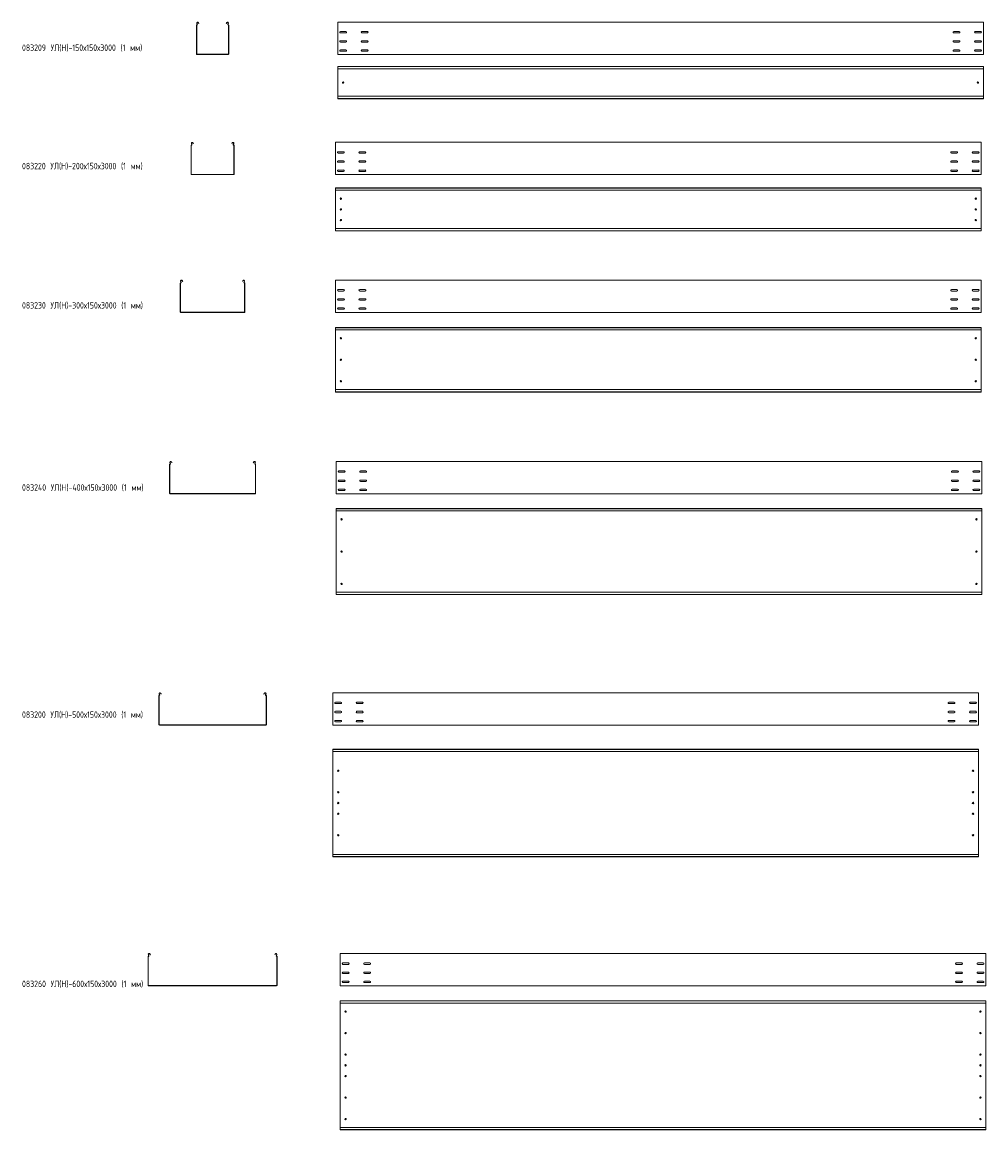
# Model space of a CAD drawing. Header units: millimetres. Extents: x -789 to 3689, y -6202 to -1054.
import ezdxf

# ---------------------------------------------------------------- set-up
doc = ezdxf.new("R2010")
doc.units = ezdxf.units.MM
doc.styles.add('SLDTEXTSTYLE0', font='TXT', dxfattribs={"width": 0.7, "bigfont": 'bigfont'})

msp = doc.modelspace()

# ---------------------------------------------------------------- linework, layer by layer
at = {"color": 7, "linetype": 'Continuous', "lineweight": 15}
for p, q in [((21.2, -1201.4), (21.2, -1068.2)), ((22.2, -1201.4), (22.2, -1068.2)), ((24, -1062.9), (22.7, -1060.5)), ((24.9, -1062.4), (23.6, -1060)), ((29.8, -1056.7), (31.5, -1060)), ((30.6, -1056.2), (32.4, -1059.5)), ((32.4, -1059.5), (31.5, -1060)), ((160, -1059.5), (161.7, -1056.2)), ((160.8, -1060), (160, -1059.5)), ((160.8, -1060), (162.6, -1056.7)), ((168.8, -1060), (167.5, -1062.4)), ((169.6, -1060.5), (168.4, -1062.9)), ((170.2, -1068.2), (170.2, -1201.4)), ((171.2, -1068.2), (171.2, -1201.4)), ((3677.8, -1053.9), (677.8, -1053.9)), ((677.8, -1060.5), (677.8, -1053.9)), ((677.8, -1062.9), (677.8, -1060.5)), ((677.8, -1066.4), (677.8, -1062.9)), ((677.8, -1068.2), (677.8, -1066.4)), ((677.8, -1201.4), (677.8, -1068.2)), ((3677.8, -1060.5), (3677.8, -1053.9)), ((3677.8, -1062.9), (3677.8, -1060.5)), ((3677.8, -1066.4), (3677.8, -1062.9)), ((3677.8, -1068.2), (3677.8, -1066.4)), ((3677.8, -1201.4), (3677.8, -1068.2)), ((715.6, -1097.6), (690.1, -1097.6)), ((690.1, -1104.1), (715.6, -1104.1)), ((815.6, -1097.6), (790.1, -1097.6)), ((790.1, -1104.1), (815.6, -1104.1)), ((3540.1, -1097.6), (3565.6, -1097.6)), ((3565.6, -1104.1), (3540.1, -1104.1)), ((3640.1, -1097.6), (3665.6, -1097.6)), ((3665.6, -1104.1), (3640.1, -1104.1)), ((715.6, -1140.1), (690.1, -1140.1)), ((690.1, -1146.6), (715.6, -1146.6)), ((715.6, -1182.6), (690.1, -1182.6)), ((815.6, -1140.1), (790.1, -1140.1)), ((790.1, -1146.6), (815.6, -1146.6)), ((815.6, -1182.6), (790.1, -1182.6)), ((3540.1, -1140.1), (3565.6, -1140.1)), ((3565.6, -1146.6), (3540.1, -1146.6)), ((3540.1, -1182.6), (3565.6, -1182.6)), ((3640.1, -1140.1), (3665.6, -1140.1)), ((3665.6, -1146.6), (3640.1, -1146.6)), ((3640.1, -1182.6), (3665.6, -1182.6)), ((168.7, -1202.9), (23.7, -1202.9)), ((168.7, -1203.9), (23.7, -1203.9)), ((677.8, -1203.9), (677.8, -1201.4)), ((3677.8, -1203.9), (677.8, -1203.9)), ((690.1, -1189.1), (715.6, -1189.1)), ((790.1, -1189.1), (815.6, -1189.1)), ((3565.6, -1189.1), (3540.1, -1189.1)), ((3665.6, -1189.1), (3640.1, -1189.1)), ((3677.8, -1203.9), (3677.8, -1201.4)), ((3677.8, -1259.6), (677.8, -1259.6)), ((677.8, -1260.6), (677.8, -1259.6)), ((3677.8, -1260.6), (677.8, -1260.6)), ((677.8, -1269.1), (677.8, -1260.6)), ((677.8, -1270.8), (677.8, -1269.1)), ((3677.8, -1270.8), (677.8, -1270.8)), ((677.8, -1270.8), (677.8, -1398.4)), ((3677.8, -1260.6), (3677.8, -1259.6)), ((3677.8, -1269.1), (3677.8, -1260.6)), ((3677.8, -1270.8), (3677.8, -1269.1)), ((3677.8, -1270.8), (3677.8, -1398.4)), ((3677.8, -1398.4), (677.8, -1398.4)), ((677.8, -1400.1), (677.8, -1398.4)), ((677.8, -1408.6), (677.8, -1400.1)), ((677.8, -1408.6), (3677.8, -1408.6)), ((677.8, -1409.6), (677.8, -1408.6)), ((3677.8, -1409.6), (677.8, -1409.6)), ((3677.8, -1400.1), (3677.8, -1398.4)), ((3677.8, -1408.6), (3677.8, -1400.1)), ((3677.8, -1409.6), (3677.8, -1408.6)), ((-3.8, -1759.8), (-3.8, -1626.7)), ((-2.8, -1759.8), (-2.8, -1626.7)), ((-1, -1621.3), (-2.3, -1619)), ((-0.1, -1620.9), (-1.4, -1618.5)), ((4.8, -1615.2), (5.1, -1615.8)), ((5.1, -1615.8), (6, -1615.3)), ((6.5, -1618.5), (5.1, -1615.8)), ((5.6, -1614.7), (6, -1615.3)), ((6, -1615.3), (7.4, -1618)), ((7.4, -1618), (6.5, -1618.5)), ((185, -1618), (186.4, -1615.3)), ((185.8, -1618.5), (185, -1618)), ((187.3, -1615.8), (185.8, -1618.5)), ((186.4, -1615.3), (186.7, -1614.7)), ((186.4, -1615.3), (187.3, -1615.8)), ((187.3, -1615.8), (187.6, -1615.2)), ((193.8, -1618.5), (192.5, -1620.9)), ((194.6, -1619), (193.4, -1621.3)), ((195.2, -1626.7), (195.2, -1759.8)), ((196.2, -1626.7), (196.2, -1759.8)), ((3667.4, -1612.3), (667.4, -1612.3)), ((667.4, -1619), (667.4, -1612.3)), ((667.4, -1621.3), (667.4, -1619)), ((667.4, -1624.9), (667.4, -1621.3)), ((667.4, -1626.7), (667.4, -1624.9)), ((667.4, -1759.8), (667.4, -1626.7)), ((3667.4, -1619), (3667.4, -1612.3)), ((3667.4, -1621.3), (3667.4, -1619)), ((3667.4, -1624.9), (3667.4, -1621.3)), ((3667.4, -1626.7), (3667.4, -1624.9)), ((3667.4, -1759.8), (3667.4, -1626.7)), ((705.1, -1656.1), (679.6, -1656.1)), ((679.6, -1662.6), (705.1, -1662.6)), ((705.1, -1698.6), (679.6, -1698.6)), ((805.1, -1656.1), (779.6, -1656.1)), ((779.6, -1662.6), (805.1, -1662.6)), ((805.1, -1698.6), (779.6, -1698.6)), ((3529.6, -1656.1), (3555.1, -1656.1)), ((3555.1, -1662.6), (3529.6, -1662.6)), ((3529.6, -1698.6), (3555.1, -1698.6)), ((3629.6, -1656.1), (3655.1, -1656.1)), ((3655.1, -1662.6), (3629.6, -1662.6)), ((3629.6, -1698.6), (3655.1, -1698.6)), ((679.6, -1705.1), (705.1, -1705.1)), ((705.1, -1741.1), (679.6, -1741.1)), ((679.6, -1747.6), (705.1, -1747.6)), ((779.6, -1705.1), (805.1, -1705.1)), ((805.1, -1741.1), (779.6, -1741.1)), ((779.6, -1747.6), (805.1, -1747.6)), ((3555.1, -1705.1), (3529.6, -1705.1)), ((3529.6, -1741.1), (3555.1, -1741.1)), ((3555.1, -1747.6), (3529.6, -1747.6)), ((3655.1, -1705.1), (3629.6, -1705.1)), ((3629.6, -1741.1), (3655.1, -1741.1)), ((3655.1, -1747.6), (3629.6, -1747.6)), ((193.7, -1761.3), (-1.3, -1761.3)), ((193.7, -1762.3), (-1.3, -1762.3)), ((667.4, -1762.3), (667.4, -1759.8)), ((3667.4, -1762.3), (667.4, -1762.3)), ((3667.4, -1762.3), (3667.4, -1759.8)), ((3667.4, -1824.2), (667.4, -1824.2)), ((667.4, -1825.2), (667.4, -1824.2)), ((3667.4, -1825.2), (667.4, -1825.2)), ((667.4, -1833.6), (667.4, -1825.2)), ((667.4, -1834), (667.4, -1833.6)), ((667.4, -1834), (670.4, -1835.4)), ((667.4, -1834), (667.4, -2014.4)), ((3664.4, -1835.4), (670.4, -1835.4)), ((3664.4, -1835.4), (3667.4, -1834)), ((3667.4, -1825.2), (3667.4, -1824.2)), ((3667.4, -1833.6), (3667.4, -1825.2)), ((3667.4, -1834), (3667.4, -1833.6)), ((3667.4, -1834), (3667.4, -2014.4)), ((670.4, -2013), (667.4, -2014.4)), ((667.4, -2014.7), (667.4, -2014.4)), ((667.4, -2023.2), (667.4, -2014.7)), ((667.4, -2023.2), (3667.4, -2023.2)), ((667.4, -2024.2), (667.4, -2023.2)), ((3667.4, -2024.2), (667.4, -2024.2)), ((3664.4, -2013), (670.4, -2013)), ((3667.4, -2014.4), (3664.4, -2013)), ((3667.4, -2014.7), (3667.4, -2014.4)), ((3667.4, -2023.2), (3667.4, -2014.7)), ((3667.4, -2024.2), (3667.4, -2023.2)), ((-51, -2262.2), (-52.3, -2259.8)), ((-50.1, -2261.8), (-51.4, -2259.4)), ((-45.2, -2256.1), (-44.9, -2256.7)), ((-44.9, -2256.7), (-44, -2256.2)), ((-43.5, -2259.3), (-44.9, -2256.7)), ((-44.4, -2255.6), (-44, -2256.2)), ((-44, -2256.2), (-42.6, -2258.9)), ((-42.6, -2258.9), (-43.5, -2259.3)), ((235, -2258.9), (236.4, -2256.2)), ((235.8, -2259.3), (235, -2258.9)), ((237.3, -2256.7), (235.8, -2259.3)), ((236.4, -2256.2), (236.7, -2255.6)), ((236.4, -2256.2), (237.3, -2256.7)), ((237.3, -2256.7), (237.6, -2256.1)), ((243.8, -2259.4), (242.5, -2261.8)), ((244.6, -2259.8), (243.4, -2262.2)), ((3667.5, -2253.2), (667.5, -2253.2)), ((667.5, -2259.8), (667.5, -2253.2)), ((667.5, -2262.2), (667.5, -2259.8)), ((667.5, -2265.8), (667.5, -2262.2)), ((3667.5, -2259.8), (3667.5, -2253.2)), ((3667.5, -2262.2), (3667.5, -2259.8)), ((3667.5, -2265.8), (3667.5, -2262.2)), ((-53.8, -2400.7), (-53.8, -2267.5)), ((-52.8, -2400.7), (-52.8, -2267.5)), ((245.2, -2267.5), (245.2, -2400.7)), ((246.2, -2267.5), (246.2, -2400.7)), ((667.5, -2267.5), (667.5, -2265.8)), ((667.5, -2400.7), (667.5, -2267.5)), ((705.2, -2297), (679.7, -2297)), ((679.7, -2303.5), (705.2, -2303.5)), ((805.2, -2297), (779.7, -2297)), ((779.7, -2303.5), (805.2, -2303.5)), ((3529.7, -2297), (3555.2, -2297)), ((3555.2, -2303.5), (3529.7, -2303.5)), ((3629.7, -2297), (3655.2, -2297)), ((3655.2, -2303.5), (3629.7, -2303.5)), ((3667.5, -2267.5), (3667.5, -2265.8)), ((3667.5, -2400.7), (3667.5, -2267.5)), ((705.2, -2339.5), (679.7, -2339.5)), ((679.7, -2346), (705.2, -2346)), ((805.2, -2339.5), (779.7, -2339.5)), ((779.7, -2346), (805.2, -2346)), ((3529.7, -2339.5), (3555.2, -2339.5)), ((3555.2, -2346), (3529.7, -2346)), ((3629.7, -2339.5), (3655.2, -2339.5)), ((3655.2, -2346), (3629.7, -2346)), ((243.7, -2402.2), (-51.3, -2402.2)), ((243.7, -2403.2), (-51.3, -2403.2)), ((667.5, -2403.2), (667.5, -2400.7)), ((3667.5, -2403.2), (667.5, -2403.2)), ((705.2, -2382), (679.7, -2382)), ((679.7, -2388.5), (705.2, -2388.5)), ((805.2, -2382), (779.7, -2382)), ((779.7, -2388.5), (805.2, -2388.5)), ((3529.7, -2382), (3555.2, -2382)), ((3555.2, -2388.5), (3529.7, -2388.5)), ((3629.7, -2382), (3655.2, -2382)), ((3655.2, -2388.5), (3629.7, -2388.5)), ((3667.5, -2403.2), (3667.5, -2400.7)), ((3667.5, -2473), (667.5, -2473)), ((667.5, -2474), (667.5, -2473)), ((3667.5, -2474), (667.5, -2474)), ((667.5, -2482.5), (667.5, -2474)), ((667.5, -2482.8), (667.5, -2482.5)), ((667.5, -2482.8), (670.5, -2484.2)), ((667.5, -2482.8), (667.5, -2763.2)), ((3664.5, -2484.2), (670.5, -2484.2)), ((3664.5, -2484.2), (3667.5, -2482.8)), ((3667.5, -2474), (3667.5, -2473)), ((3667.5, -2482.5), (3667.5, -2474)), ((3667.5, -2482.8), (3667.5, -2482.5)), ((3667.5, -2482.8), (3667.5, -2763.2)), ((670.5, -2761.8), (667.5, -2763.2)), ((667.5, -2763.6), (667.5, -2763.2)), ((667.5, -2772), (667.5, -2763.6)), ((667.5, -2772), (3667.5, -2772)), ((667.5, -2773), (667.5, -2772)), ((3667.5, -2773), (667.5, -2773)), ((3664.5, -2761.8), (670.5, -2761.8)), ((3667.5, -2763.2), (3664.5, -2761.8)), ((3667.5, -2763.6), (3667.5, -2763.2)), ((3667.5, -2772), (3667.5, -2763.6)), ((3667.5, -2773), (3667.5, -2772)), ((-103.8, -3243.5), (-103.8, -3110.3)), ((-102.8, -3243.5), (-102.8, -3110.3)), ((-101, -3105), (-102.3, -3102.6)), ((-100.1, -3104.5), (-101.4, -3102.1)), ((-95.2, -3098.8), (-94.9, -3099.5)), ((-94.9, -3099.5), (-94, -3099)), ((-93.5, -3102.1), (-94.9, -3099.5)), ((-94.4, -3098.4), (-94, -3099)), ((-94, -3099), (-92.6, -3101.6)), ((-92.6, -3101.6), (-93.5, -3102.1)), ((285, -3101.6), (286.4, -3099)), ((285.8, -3102.1), (285, -3101.6)), ((287.3, -3099.5), (285.8, -3102.1)), ((286.4, -3099), (286.7, -3098.4)), ((286.4, -3099), (287.3, -3099.5)), ((287.3, -3099.5), (287.6, -3098.8)), ((293.8, -3102.1), (292.5, -3104.5)), ((294.6, -3102.6), (293.4, -3105)), ((295.2, -3110.3), (295.2, -3243.5)), ((296.2, -3110.3), (296.2, -3243.5)), ((3670.6, -3096), (670.6, -3096)), ((670.6, -3102.6), (670.6, -3096)), ((670.6, -3105), (670.6, -3102.6)), ((670.6, -3108.6), (670.6, -3105)), ((670.6, -3110.3), (670.6, -3108.6)), ((670.6, -3243.5), (670.6, -3110.3)), ((708.4, -3139.7), (682.9, -3139.7)), ((808.4, -3139.7), (782.9, -3139.7)), ((3532.9, -3139.7), (3558.4, -3139.7)), ((3632.9, -3139.7), (3658.4, -3139.7)), ((3670.6, -3102.6), (3670.6, -3096)), ((3670.6, -3105), (3670.6, -3102.6)), ((3670.6, -3108.6), (3670.6, -3105)), ((3670.6, -3110.3), (3670.6, -3108.6)), ((3670.6, -3243.5), (3670.6, -3110.3)), ((682.9, -3146.2), (708.4, -3146.2)), ((708.4, -3182.2), (682.9, -3182.2)), ((682.9, -3188.7), (708.4, -3188.7)), ((782.9, -3146.2), (808.4, -3146.2)), ((808.4, -3182.2), (782.9, -3182.2)), ((782.9, -3188.7), (808.4, -3188.7)), ((3558.4, -3146.2), (3532.9, -3146.2)), ((3532.9, -3182.2), (3558.4, -3182.2)), ((3558.4, -3188.7), (3532.9, -3188.7)), ((3658.4, -3146.2), (3632.9, -3146.2)), ((3632.9, -3182.2), (3658.4, -3182.2)), ((3658.4, -3188.7), (3632.9, -3188.7)), ((670.6, -3246), (670.6, -3243.5)), ((708.4, -3224.7), (682.9, -3224.7)), ((682.9, -3231.2), (708.4, -3231.2)), ((808.4, -3224.7), (782.9, -3224.7)), ((782.9, -3231.2), (808.4, -3231.2)), ((3532.9, -3224.7), (3558.4, -3224.7)), ((3558.4, -3231.2), (3532.9, -3231.2)), ((3632.9, -3224.7), (3658.4, -3224.7)), ((3658.4, -3231.2), (3632.9, -3231.2)), ((3670.6, -3246), (3670.6, -3243.5)), ((293.7, -3245), (-101.3, -3245)), ((293.7, -3246), (-101.3, -3246)), ((3670.6, -3246), (670.6, -3246)), ((3670.6, -3314.7), (670.6, -3314.7)), ((670.6, -3315.7), (670.6, -3314.7)), ((3670.6, -3315.7), (670.6, -3315.7)), ((670.6, -3324.2), (670.6, -3315.7)), ((670.6, -3324.5), (670.6, -3324.2)), ((670.6, -3324.5), (673.6, -3325.9)), ((670.6, -3324.5), (670.6, -3704.9)), ((3667.6, -3325.9), (673.6, -3325.9)), ((3667.6, -3325.9), (3670.6, -3324.5)), ((3670.6, -3315.7), (3670.6, -3314.7)), ((3670.6, -3324.2), (3670.6, -3315.7)), ((3670.6, -3324.5), (3670.6, -3324.2)), ((3670.6, -3324.5), (3670.6, -3704.9)), ((673.6, -3703.5), (670.6, -3704.9)), ((670.6, -3705.3), (670.6, -3704.9)), ((670.6, -3713.7), (670.6, -3705.3)), ((3667.6, -3703.5), (673.6, -3703.5)), ((3670.6, -3704.9), (3667.6, -3703.5)), ((3670.6, -3705.3), (3670.6, -3704.9)), ((3670.6, -3713.7), (3670.6, -3705.3)), ((670.6, -3713.7), (3670.6, -3713.7)), ((670.6, -3714.7), (670.6, -3713.7)), ((3670.6, -3714.7), (670.6, -3714.7)), ((3670.6, -3714.7), (3670.6, -3713.7)), ((-153.8, -4318.3), (-153.8, -4185.1)), ((-152.8, -4318.3), (-152.8, -4185.1)), ((-151, -4179.8), (-152.3, -4177.4)), ((-150.1, -4179.3), (-151.4, -4176.9)), ((-145.2, -4173.6), (-144.9, -4174.3)), ((-144.9, -4174.3), (-144, -4173.8)), ((-143.5, -4176.9), (-144.9, -4174.3)), ((-144.4, -4173.2), (-144, -4173.8)), ((-144, -4173.8), (-142.6, -4176.4)), ((-142.6, -4176.4), (-143.5, -4176.9)), ((335, -4176.4), (336.4, -4173.8)), ((335.8, -4176.9), (335, -4176.4)), ((337.3, -4174.3), (335.8, -4176.9)), ((336.4, -4173.8), (336.7, -4173.2)), ((336.4, -4173.8), (337.3, -4174.3)), ((337.3, -4174.3), (337.6, -4173.6)), ((343.8, -4176.9), (342.5, -4179.3)), ((344.6, -4177.4), (343.4, -4179.8)), ((345.2, -4185.1), (345.2, -4318.3)), ((346.2, -4185.1), (346.2, -4318.3)), ((3654.8, -4170.8), (654.8, -4170.8)), ((654.8, -4177.4), (654.8, -4170.8)), ((654.8, -4179.8), (654.8, -4177.4)), ((654.8, -4183.4), (654.8, -4179.8)), ((654.8, -4185.1), (654.8, -4183.4)), ((654.8, -4318.3), (654.8, -4185.1)), ((692.5, -4214.5), (667, -4214.5)), ((667, -4221), (692.5, -4221)), ((792.5, -4214.5), (767, -4214.5)), ((767, -4221), (792.5, -4221)), ((3517, -4214.5), (3542.5, -4214.5)), ((3542.5, -4221), (3517, -4221)), ((3617, -4214.5), (3642.5, -4214.5)), ((3642.5, -4221), (3617, -4221)), ((3654.8, -4177.4), (3654.8, -4170.8)), ((3654.8, -4179.8), (3654.8, -4177.4)), ((3654.8, -4183.4), (3654.8, -4179.8)), ((3654.8, -4185.1), (3654.8, -4183.4)), ((3654.8, -4318.3), (3654.8, -4185.1)), ((692.5, -4257), (667, -4257)), ((667, -4263.5), (692.5, -4263.5)), ((792.5, -4257), (767, -4257)), ((767, -4263.5), (792.5, -4263.5)), ((3517, -4257), (3542.5, -4257)), ((3542.5, -4263.5), (3517, -4263.5)), ((3617, -4257), (3642.5, -4257)), ((3642.5, -4263.5), (3617, -4263.5)), ((343.7, -4319.8), (-151.3, -4319.8)), ((343.7, -4320.8), (-151.3, -4320.8)), ((654.8, -4320.8), (654.8, -4318.3)), ((3654.8, -4320.8), (654.8, -4320.8)), ((692.5, -4299.5), (667, -4299.5)), ((667, -4306), (692.5, -4306)), ((792.5, -4299.5), (767, -4299.5)), ((767, -4306), (792.5, -4306)), ((3517, -4299.5), (3542.5, -4299.5)), ((3542.5, -4306), (3517, -4306)), ((3617, -4299.5), (3642.5, -4299.5)), ((3642.5, -4306), (3617, -4306)), ((3654.8, -4320.8), (3654.8, -4318.3)), ((3654.8, -4433.3), (654.8, -4433.3)), ((654.8, -4434.3), (654.8, -4433.3)), ((3654.8, -4434.3), (654.8, -4434.3)), ((654.8, -4442.8), (654.8, -4434.3)), ((654.8, -4443.1), (654.8, -4442.8)), ((654.8, -4443.1), (657.8, -4444.5)), ((654.8, -4443.1), (654.8, -4923.5)), ((3651.8, -4444.5), (657.8, -4444.5)), ((3651.8, -4444.5), (3654.8, -4443.1)), ((3654.8, -4434.3), (3654.8, -4433.3)), ((3654.8, -4442.8), (3654.8, -4434.3)), ((3654.8, -4443.1), (3654.8, -4442.8)), ((3654.8, -4443.1), (3654.8, -4923.5)), ((657.8, -4922.1), (654.8, -4923.5)), ((654.8, -4923.8), (654.8, -4923.5)), ((654.8, -4932.3), (654.8, -4923.8)), ((654.8, -4932.3), (3654.8, -4932.3)), ((654.8, -4933.3), (654.8, -4932.3)), ((3654.8, -4933.3), (654.8, -4933.3)), ((3651.8, -4922.1), (657.8, -4922.1)), ((3654.8, -4923.5), (3651.8, -4922.1)), ((3654.8, -4923.8), (3654.8, -4923.5)), ((3654.8, -4932.3), (3654.8, -4923.8)), ((3654.8, -4933.3), (3654.8, -4932.3)), ((-203.8, -5530.5), (-203.8, -5397.3)), ((-202.8, -5530.5), (-202.8, -5397.3)), ((-201, -5392), (-202.3, -5389.7)), ((-200.1, -5391.6), (-201.4, -5389.2)), ((-195.2, -5385.9), (-193.5, -5389.2)), ((-194.4, -5385.4), (-192.6, -5388.7)), ((-192.6, -5388.7), (-193.5, -5389.2)), ((385, -5388.7), (386.7, -5385.4)), ((385.8, -5389.2), (385, -5388.7)), ((385.8, -5389.2), (387.6, -5385.9)), ((393.8, -5389.2), (392.5, -5391.6)), ((394.6, -5389.7), (393.4, -5392)), ((395.2, -5397.3), (395.2, -5530.5)), ((396.2, -5397.3), (396.2, -5530.5)), ((3689.4, -5383), (689.4, -5383)), ((689.4, -5389.7), (689.4, -5383)), ((689.4, -5392), (689.4, -5389.7)), ((689.4, -5395.6), (689.4, -5392)), ((689.4, -5397.3), (689.4, -5395.6)), ((689.4, -5530.5), (689.4, -5397.3)), ((3689.4, -5389.7), (3689.4, -5383)), ((3689.4, -5392), (3689.4, -5389.7)), ((3689.4, -5395.6), (3689.4, -5392)), ((3689.4, -5397.3), (3689.4, -5395.6)), ((3689.4, -5530.5), (3689.4, -5397.3)), ((727.2, -5426.8), (701.7, -5426.8)), ((701.7, -5433.3), (727.2, -5433.3)), ((827.2, -5426.8), (801.7, -5426.8)), ((801.7, -5433.3), (827.2, -5433.3)), ((3551.7, -5426.8), (3577.2, -5426.8)), ((3577.2, -5433.3), (3551.7, -5433.3)), ((3651.7, -5426.8), (3677.2, -5426.8)), ((3677.2, -5433.3), (3651.7, -5433.3)), ((727.2, -5469.3), (701.7, -5469.3)), ((701.7, -5475.8), (727.2, -5475.8)), ((827.2, -5469.3), (801.7, -5469.3)), ((801.7, -5475.8), (827.2, -5475.8)), ((3551.7, -5469.3), (3577.2, -5469.3)), ((3577.2, -5475.8), (3551.7, -5475.8)), ((3651.7, -5469.3), (3677.2, -5469.3)), ((3677.2, -5475.8), (3651.7, -5475.8)), ((393.7, -5532), (-201.3, -5532)), ((393.7, -5533), (-201.3, -5533)), ((689.4, -5533), (689.4, -5530.5)), ((3689.4, -5533), (689.4, -5533)), ((727.2, -5511.8), (701.7, -5511.8)), ((701.7, -5518.3), (727.2, -5518.3)), ((827.2, -5511.8), (801.7, -5511.8)), ((801.7, -5518.3), (827.2, -5518.3)), ((3551.7, -5511.8), (3577.2, -5511.8)), ((3577.2, -5518.3), (3551.7, -5518.3)), ((3651.7, -5511.8), (3677.2, -5511.8)), ((3677.2, -5518.3), (3651.7, -5518.3)), ((3689.4, -5533), (3689.4, -5530.5)), ((3689.4, -5602.5), (689.4, -5602.5)), ((689.4, -5603.5), (689.4, -5602.5)), ((3689.4, -5603.5), (689.4, -5603.5)), ((689.4, -5611.9), (689.4, -5603.5)), ((689.4, -5613.7), (689.4, -5611.9)), ((3689.4, -5603.5), (3689.4, -5602.5)), ((3689.4, -5611.9), (3689.4, -5603.5)), ((3689.4, -5613.7), (3689.4, -5611.9)), ((3689.4, -5613.7), (689.4, -5613.7)), ((689.4, -5613.7), (689.4, -6191.3)), ((3689.4, -5613.7), (3689.4, -6191.3)), ((3689.4, -6191.3), (689.4, -6191.3)), ((689.4, -6193), (689.4, -6191.3)), ((689.4, -6201.5), (689.4, -6193)), ((689.4, -6201.5), (3689.4, -6201.5)), ((689.4, -6202.5), (689.4, -6201.5)), ((3689.4, -6202.5), (689.4, -6202.5)), ((3689.4, -6193), (3689.4, -6191.3)), ((3689.4, -6201.5), (3689.4, -6193)), ((3689.4, -6202.5), (3689.4, -6201.5))]:
    msp.add_line(p, q, dxfattribs=at)
for centre in [(702.8, -1334.6), (3652.8, -1334.6), (692.4, -1874.2), (3642.4, -1874.2), (692.4, -1924.2), (3642.4, -1924.2), (692.4, -1974.2), (3642.4, -1974.2), (692.5, -2523), (3642.5, -2523), (692.5, -2623), (3642.5, -2623), (692.5, -2723), (3642.5, -2723), (695.6, -3364.7), (3645.6, -3364.7), (695.6, -3514.7), (3645.6, -3514.7), (695.6, -3664.7), (3645.6, -3664.7), (679.8, -4533.3), (3629.8, -4533.3), (679.8, -4633.3), (3629.8, -4633.3), (679.8, -4683.3), (3629.8, -4683.3), (679.8, -4733.3), (3629.8, -4733.3), (679.8, -4833.3), (3629.8, -4833.3), (714.4, -5652.5), (3664.4, -5652.5), (714.4, -5752.5), (3664.4, -5752.5), (714.4, -5852.5), (3664.4, -5852.5), (714.4, -5902.5), (3664.4, -5902.5), (714.4, -5952.5), (3664.4, -5952.5), (714.4, -6052.5), (3664.4, -6052.5), (714.4, -6152.5), (3664.4, -6152.5)]:
    msp.add_circle(centre, 3.25, dxfattribs=at)
for centre, radius, start, end in [((23, -1068.2), 1.8, 106.2863, 180), ((26.7, -1058.4), 4.5, 28.0725, 208.0725), ((23, -1068.2), 0.8, 106.2863, 180), ((21.8, -1064), 2.5, 286.2863, 28.0725), ((21.8, -1064), 3.5, 286.2863, 28.0725), ((26.7, -1058.4), 3.5, 28.0725, 208.0725), ((165.7, -1058.4), 4.5, 331.9275, 151.9275), ((165.7, -1058.4), 3.5, 331.9275, 151.9275), ((170.6, -1064), 3.5, 151.9275, 253.7137), ((170.6, -1064), 2.5, 151.9275, 253.7137), ((169.4, -1068.2), 0.8, 0, 73.7137), ((169.4, -1068.2), 1.8, 0, 73.7137), ((690.1, -1100.9), 3.25, 90, 270), ((715.6, -1100.9), 3.25, 270, 90), ((790.1, -1100.9), 3.25, 90, 270), ((815.6, -1100.9), 3.25, 270, 90), ((3540.1, -1100.9), 3.25, 90, 270), ((3565.6, -1100.9), 3.25, 270, 90), ((3640.1, -1100.9), 3.25, 90, 270), ((3665.6, -1100.9), 3.25, 270, 90), ((690.1, -1143.4), 3.25, 90, 270), ((690.1, -1185.9), 3.25, 90, 270), ((715.6, -1143.4), 3.25, 270, 90), ((715.6, -1185.9), 3.25, 270, 90), ((790.1, -1143.4), 3.25, 90, 270), ((790.1, -1185.9), 3.25, 90, 270), ((815.6, -1143.4), 3.25, 270, 90), ((815.6, -1185.9), 3.25, 270, 90), ((3540.1, -1143.4), 3.25, 90, 270), ((3540.1, -1185.9), 3.25, 90, 270), ((3565.6, -1143.4), 3.25, 270, 90), ((3565.6, -1185.9), 3.25, 270, 90), ((3640.1, -1143.4), 3.25, 90, 270), ((3640.1, -1185.9), 3.25, 90, 270), ((3665.6, -1143.4), 3.25, 270, 90), ((3665.6, -1185.9), 3.25, 270, 90), ((23.7, -1201.4), 2.5, 180, 270), ((23.7, -1201.4), 1.5, 180, 270), ((168.7, -1201.4), 2.5, 270, 0), ((168.7, -1201.4), 1.5, 270, 0), ((-2, -1626.7), 1.8, 106.2863, 180), ((1.7, -1616.8), 4.5, 28.0725, 208.0725), ((-2, -1626.7), 0.8, 106.2863, 180), ((-3.2, -1622.5), 2.5, 286.2863, 28.0725), ((-3.2, -1622.5), 3.5, 286.2863, 28.0725), ((1.7, -1616.8), 3.5, 28.0725, 208.0725), ((190.7, -1616.8), 4.5, 331.9275, 151.9275), ((190.7, -1616.8), 3.5, 331.9275, 151.9275), ((195.6, -1622.5), 3.5, 151.9275, 253.7137), ((195.6, -1622.5), 2.5, 151.9275, 253.7137), ((194.4, -1626.7), 0.8, 0, 73.7137), ((194.4, -1626.7), 1.8, 0, 73.7137), ((679.6, -1659.3), 3.25, 90, 270), ((679.6, -1701.8), 3.25, 90, 270), ((705.1, -1659.3), 3.25, 270, 90), ((705.1, -1701.8), 3.25, 270, 90), ((779.6, -1659.3), 3.25, 90, 270), ((779.6, -1701.8), 3.25, 90, 270), ((805.1, -1659.3), 3.25, 270, 90), ((805.1, -1701.8), 3.25, 270, 90), ((3529.6, -1659.3), 3.25, 90, 270), ((3529.6, -1701.8), 3.25, 90, 270), ((3555.1, -1659.3), 3.25, 270, 90), ((3555.1, -1701.8), 3.25, 270, 90), ((3629.6, -1659.3), 3.25, 90, 270), ((3629.6, -1701.8), 3.25, 90, 270), ((3655.1, -1659.3), 3.25, 270, 90), ((3655.1, -1701.8), 3.25, 270, 90), ((679.6, -1744.3), 3.25, 90, 270), ((705.1, -1744.3), 3.25, 270, 90), ((779.6, -1744.3), 3.25, 90, 270), ((805.1, -1744.3), 3.25, 270, 90), ((3529.6, -1744.3), 3.25, 90, 270), ((3555.1, -1744.3), 3.25, 270, 90), ((3629.6, -1744.3), 3.25, 90, 270), ((3655.1, -1744.3), 3.25, 270, 90), ((-1.3, -1759.8), 2.5, 180, 270), ((-1.3, -1759.8), 1.5, 180, 270), ((193.7, -1759.8), 1.5, 270, 0), ((193.7, -1759.8), 2.5, 270, 0), ((-48.3, -2257.7), 4.5, 28.0725, 208.0725), ((-53.2, -2263.4), 2.5, 286.2863, 28.0725), ((-53.2, -2263.4), 3.5, 286.2863, 28.0725), ((-48.3, -2257.7), 3.5, 28.0725, 208.0725), ((240.7, -2257.7), 4.5, 331.9275, 151.9275), ((240.7, -2257.7), 3.5, 331.9275, 151.9275), ((245.6, -2263.4), 3.5, 151.9275, 253.7137), ((245.6, -2263.4), 2.5, 151.9275, 253.7137), ((-52, -2267.5), 1.8, 106.2863, 180), ((-52, -2267.5), 0.8, 106.2863, 180), ((244.4, -2267.5), 0.8, 0, 73.7137), ((244.4, -2267.5), 1.8, 0, 73.7137), ((679.7, -2300.2), 3.25, 90, 270), ((705.2, -2300.2), 3.25, 270, 90), ((779.7, -2300.2), 3.25, 90, 270), ((805.2, -2300.2), 3.25, 270, 90), ((3529.7, -2300.2), 3.25, 90, 270), ((3555.2, -2300.2), 3.25, 270, 90), ((3629.7, -2300.2), 3.25, 90, 270), ((3655.2, -2300.2), 3.25, 270, 90), ((679.7, -2342.7), 3.25, 90, 270), ((705.2, -2342.7), 3.25, 270, 90), ((779.7, -2342.7), 3.25, 90, 270), ((805.2, -2342.7), 3.25, 270, 90), ((3529.7, -2342.7), 3.25, 90, 270), ((3555.2, -2342.7), 3.25, 270, 90), ((3629.7, -2342.7), 3.25, 90, 270), ((3655.2, -2342.7), 3.25, 270, 90), ((-51.3, -2400.7), 2.5, 180, 270), ((-51.3, -2400.7), 1.5, 180, 270), ((243.7, -2400.7), 1.5, 270, 0), ((243.7, -2400.7), 2.5, 270, 0), ((679.7, -2385.2), 3.25, 90, 270), ((705.2, -2385.2), 3.25, 270, 90), ((779.7, -2385.2), 3.25, 90, 270), ((805.2, -2385.2), 3.25, 270, 90), ((3529.7, -2385.2), 3.25, 90, 270), ((3555.2, -2385.2), 3.25, 270, 90), ((3629.7, -2385.2), 3.25, 90, 270), ((3655.2, -2385.2), 3.25, 270, 90), ((-102, -3110.3), 1.8, 106.2863, 180), ((-98.3, -3100.5), 4.5, 28.0725, 208.0725), ((-102, -3110.3), 0.8, 106.2863, 180), ((-103.2, -3106.2), 2.5, 286.2863, 28.0725), ((-103.2, -3106.2), 3.5, 286.2863, 28.0725), ((-98.3, -3100.5), 3.5, 28.0725, 208.0725), ((290.7, -3100.5), 4.5, 331.9275, 151.9275), ((290.7, -3100.5), 3.5, 331.9275, 151.9275), ((295.6, -3106.2), 3.5, 151.9275, 253.7137), ((295.6, -3106.2), 2.5, 151.9275, 253.7137), ((294.4, -3110.3), 0.8, 0, 73.7137), ((294.4, -3110.3), 1.8, 0, 73.7137), ((682.9, -3143), 3.25, 90, 270), ((708.4, -3143), 3.25, 270, 90), ((782.9, -3143), 3.25, 90, 270), ((808.4, -3143), 3.25, 270, 90), ((3532.9, -3143), 3.25, 90, 270), ((3558.4, -3143), 3.25, 270, 90), ((3632.9, -3143), 3.25, 90, 270), ((3658.4, -3143), 3.25, 270, 90), ((682.9, -3185.5), 3.25, 90, 270), ((708.4, -3185.5), 3.25, 270, 90), ((782.9, -3185.5), 3.25, 90, 270), ((808.4, -3185.5), 3.25, 270, 90), ((3532.9, -3185.5), 3.25, 90, 270), ((3558.4, -3185.5), 3.25, 270, 90), ((3632.9, -3185.5), 3.25, 90, 270), ((3658.4, -3185.5), 3.25, 270, 90), ((-101.3, -3243.5), 2.5, 180, 270), ((-101.3, -3243.5), 1.5, 180, 270), ((293.7, -3243.5), 1.5, 270, 0), ((293.7, -3243.5), 2.5, 270, 0), ((682.9, -3228), 3.25, 90, 270), ((708.4, -3228), 3.25, 270, 90), ((782.9, -3228), 3.25, 90, 270), ((808.4, -3228), 3.25, 270, 90), ((3532.9, -3228), 3.25, 90, 270), ((3558.4, -3228), 3.25, 270, 90), ((3632.9, -3228), 3.25, 90, 270), ((3658.4, -3228), 3.25, 270, 90), ((-152, -4185.1), 1.8, 106.2863, 180), ((-148.3, -4175.3), 4.5, 28.0725, 208.0725), ((-152, -4185.1), 0.8, 106.2863, 180), ((-153.2, -4181), 2.5, 286.2863, 28.0725), ((-153.2, -4181), 3.5, 286.2863, 28.0725), ((-148.3, -4175.3), 3.5, 28.0725, 208.0725), ((340.7, -4175.3), 4.5, 331.9275, 151.9275), ((340.7, -4175.3), 3.5, 331.9275, 151.9275), ((345.6, -4181), 3.5, 151.9275, 253.7137), ((345.6, -4181), 2.5, 151.9275, 253.7137), ((344.4, -4185.1), 0.8, 0, 73.7137), ((344.4, -4185.1), 1.8, 0, 73.7137), ((667, -4217.8), 3.25, 90, 270), ((692.5, -4217.8), 3.25, 270, 90), ((767, -4217.8), 3.25, 90, 270), ((792.5, -4217.8), 3.25, 270, 90), ((3517, -4217.8), 3.25, 90, 270), ((3542.5, -4217.8), 3.25, 270, 90), ((3617, -4217.8), 3.25, 90, 270), ((3642.5, -4217.8), 3.25, 270, 90), ((667, -4260.3), 3.25, 90, 270), ((692.5, -4260.3), 3.25, 270, 90), ((767, -4260.3), 3.25, 90, 270), ((792.5, -4260.3), 3.25, 270, 90), ((3517, -4260.3), 3.25, 90, 270), ((3542.5, -4260.3), 3.25, 270, 90), ((3617, -4260.3), 3.25, 90, 270), ((3642.5, -4260.3), 3.25, 270, 90), ((-151.3, -4318.3), 2.5, 180, 270), ((-151.3, -4318.3), 1.5, 180, 270), ((343.7, -4318.3), 2.5, 270, 0), ((343.7, -4318.3), 1.5, 270, 0), ((667, -4302.8), 3.25, 90, 270), ((692.5, -4302.8), 3.25, 270, 90), ((767, -4302.8), 3.25, 90, 270), ((792.5, -4302.8), 3.25, 270, 90), ((3517, -4302.8), 3.25, 90, 270), ((3542.5, -4302.8), 3.25, 270, 90), ((3617, -4302.8), 3.25, 90, 270), ((3642.5, -4302.8), 3.25, 270, 90), ((-202, -5397.3), 1.8, 106.2863, 180), ((-198.3, -5387.5), 4.5, 28.0725, 208.0725), ((-202, -5397.3), 0.8, 106.2863, 180), ((-203.2, -5393.2), 2.5, 286.2863, 28.0725), ((-203.2, -5393.2), 3.5, 286.2863, 28.0725), ((-198.3, -5387.5), 3.5, 28.0725, 208.0725), ((390.7, -5387.5), 4.5, 331.9275, 151.9275), ((390.7, -5387.5), 3.5, 331.9275, 151.9275), ((395.6, -5393.2), 3.5, 151.9275, 253.7137), ((395.6, -5393.2), 2.5, 151.9275, 253.7137), ((394.4, -5397.3), 0.8, 0, 73.7137), ((394.4, -5397.3), 1.8, 0, 73.7137), ((701.7, -5430), 3.25, 90, 270), ((727.2, -5430), 3.25, 270, 90), ((801.7, -5430), 3.25, 90, 270), ((827.2, -5430), 3.25, 270, 90), ((3551.7, -5430), 3.25, 90, 270), ((3577.2, -5430), 3.25, 270, 90), ((3651.7, -5430), 3.25, 90, 270), ((3677.2, -5430), 3.25, 270, 90), ((701.7, -5472.5), 3.25, 90, 270), ((727.2, -5472.5), 3.25, 270, 90), ((801.7, -5472.5), 3.25, 90, 270), ((827.2, -5472.5), 3.25, 270, 90), ((3551.7, -5472.5), 3.25, 90, 270), ((3577.2, -5472.5), 3.25, 270, 90), ((3651.7, -5472.5), 3.25, 90, 270), ((3677.2, -5472.5), 3.25, 270, 90), ((-201.3, -5530.5), 2.5, 180, 270), ((-201.3, -5530.5), 1.5, 180, 270), ((393.7, -5530.5), 2.5, 270, 0), ((393.7, -5530.5), 1.5, 270, 0), ((701.7, -5515), 3.25, 90, 270), ((727.2, -5515), 3.25, 270, 90), ((801.7, -5515), 3.25, 90, 270), ((827.2, -5515), 3.25, 270, 90), ((3551.7, -5515), 3.25, 90, 270), ((3577.2, -5515), 3.25, 270, 90), ((3651.7, -5515), 3.25, 90, 270), ((3677.2, -5515), 3.25, 270, 90)]:
    msp.add_arc(centre, radius, start, end, dxfattribs=at)

# ---------------------------------------------------------------- texts
at = {"color": 7, "linetype": 'Continuous', "lineweight": 0, "char_height": 30, "attachment_point": 1, "style": 'SLDTEXTSTYLE0'}
for s, insert in [('083209 \\M+18454\\M+1844C(\\M+1844E)-150\\M+18487150\\M+184873000 (1 \\M+1847D\\M+1847D)', (-789.4, -1157.6)), ('083220 \\M+18454\\M+1844C(\\M+1844E)-200\\M+18487150\\M+184873000 (1 \\M+1847D\\M+1847D)', (-789.4, -1707.7)), ('083230 \\M+18454\\M+1844C(\\M+1844E)-300\\M+18487150\\M+184873000 (1 \\M+1847D\\M+1847D)', (-789.4, -2355.2)), ('083240 \\M+18454\\M+1844C(\\M+1844E)-400\\M+18487150\\M+184873000 (1 \\M+1847D\\M+1847D)', (-789.4, -3201.9)), ('083200 \\M+18454\\M+1844C(\\M+1844E)-500\\M+18487150\\M+184873000 (1 \\M+1847D\\M+1847D)', (-789.4, -4257.5)), ('083260 \\M+18454\\M+1844C(\\M+1844E)-600\\M+18487150\\M+184873000 (1 \\M+1847D\\M+1847D)', (-789.4, -5509))]:
    msp.add_mtext(s, dxfattribs=dict(at, insert=insert))

doc.saveas('drawing.dxf')
